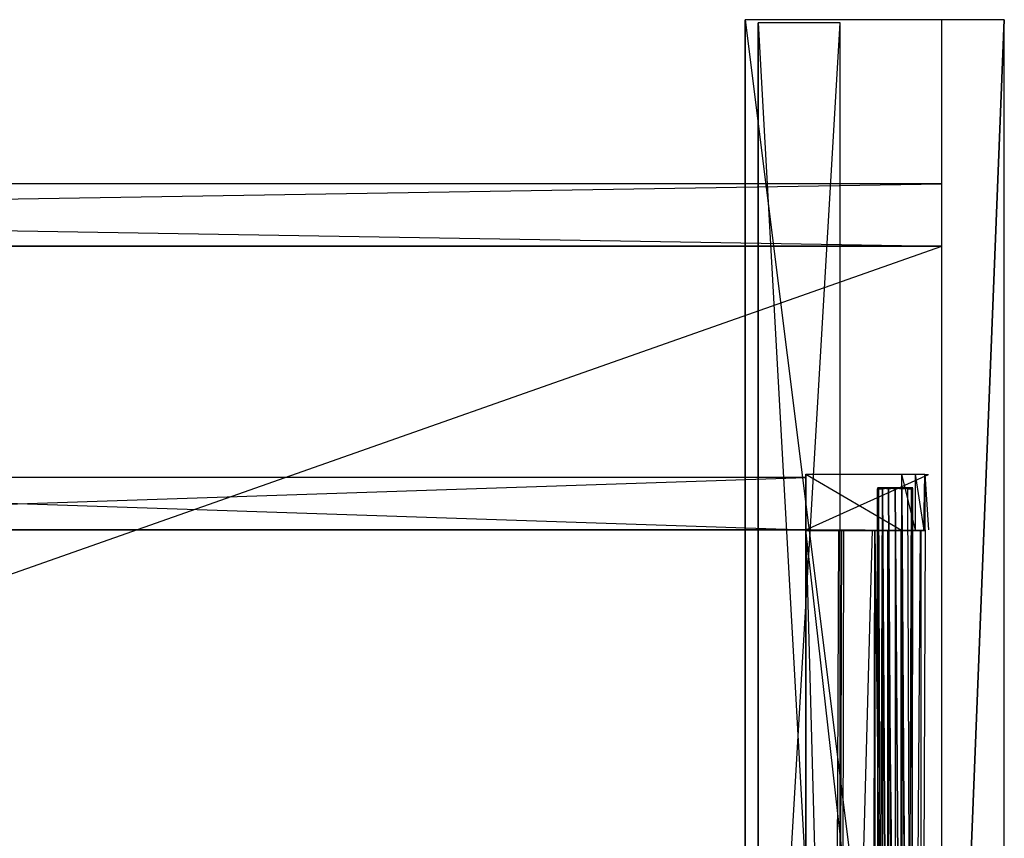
# Model space of a CAD drawing. Extents: x 0 to 1.2, y -0.5 to 0.
# Tile 8 of 8: x 0.9 to 1.2, y -0.25 to 0. Entities that reach past the tile are written whole.
import ezdxf

# ---------------------------------------------------------------- set-up
doc = ezdxf.new("R2010")
doc.units = 0
for name, color, linetype in [('L18_KORPUS_LEGATO_SE_X_190__Y_4', 7, 'CONTINUOUS'), ('L19_KORPUS_LEGATO_BO_X_11620__Y', 7, 'CONTINUOUS'), ('L1_DRAWERBOX_LEGATO_REL_7_X_139', 7, 'CONTINUOUS'), ('L20_KORPUS_LEGATO_RWT_X_11620__', 7, 'CONTINUOUS'), ('L21_KORPUS_LEGATO_3_N_B22300___', 7, 'CONTINUOUS'), ('L22_KORPUS_LEGATO_2_N_B22300___', 7, 'CONTINUOUS'), ('L3_DRAWERBOX_LEGATO_REL_5_X_365', 7, 'CONTINUOUS'), ('L5_DRAWERBOX_LEGATO_REL_3_X_479', 7, 'CONTINUOUS'), ('L6_DRAWERBOX_LEGATO_REL_2_X_479', 7, 'CONTINUOUS'), ('L8_DRAWERBOX_LEGATO_REL_0_X_373', 7, 'CONTINUOUS')]:
    doc.layers.add(name, color=color, linetype=linetype)

msp = doc.modelspace()

# ---------------------------------------------------------------- linework, layer by layer
at = {"layer": 'L18_KORPUS_LEGATO_SE_X_190__Y_4', "color": 8}
for points, invisible_edges in [([(1.181, -0.479, 0.423), (1.2, 0, 0.423), (1.181, 0, 0.423), (1.181, -0.479, 0.423)], 13), ([(1.2, 0, 0.423), (1.181, -0.479, 0.423), (1.2, -0.479, 0.423), (1.2, 0, 0.423)], 14), ([(1.2, 0), (1.181, -0.479), (1.181, 0), (1.2, 0)], 13), ([(1.181, -0.479), (1.2, 0), (1.2, -0.479), (1.181, -0.479)], 14), ([(1.181, 0, 0.423), (1.181, -0.479), (1.181, -0.479, 0.423), (1.181, 0, 0.423)], 13), ([(1.181, -0.479), (1.181, 0, 0.423), (1.181, 0), (1.181, -0.479)], 14), ([(1.181, 0, 0.423), (1.2, 0), (1.181, 0), (1.181, 0, 0.423)], 13), ([(1.2, 0), (1.181, 0, 0.423), (1.2, 0, 0.423), (1.2, 0)], 14), ([(1.2, 0), (1.2, -0.479, 0.423), (1.2, -0.479), (1.2, 0)], 13), ([(1.2, -0.479, 0.423), (1.2, 0), (1.2, 0, 0.423), (1.2, -0.479, 0.423)], 14)]:
    msp.add_3dface(points, dxfattribs=dict(at, invisible_edges=invisible_edges))
at = {"layer": 'L19_KORPUS_LEGATO_BO_X_11620__Y', "color": 8}
for points, invisible_edges in [([(1.181, -0.4785, 0.02), (0.019, -0.069, 0.02), (0.019, -0.4785, 0.02), (1.181, -0.4785, 0.02)], 13), ([(0.019, -0.069, 0.02), (1.181, -0.4785, 0.02), (1.181, -0.069, 0.02), (0.019, -0.069, 0.02)], 14), ([(1.181, -0.069, 0.001), (0.019, -0.4785, 0.001), (0.019, -0.069, 0.001), (1.181, -0.069, 0.001)], 13), ([(0.019, -0.4785, 0.001), (1.181, -0.069, 0.001), (1.181, -0.4785, 0.001), (0.019, -0.4785, 0.001)], 14), ([(0.019, -0.069, 0.02), (1.181, -0.069, 0.001), (0.019, -0.069, 0.001), (0.019, -0.069, 0.02)], 13), ([(1.181, -0.069, 0.001), (0.019, -0.069, 0.02), (1.181, -0.069, 0.02), (1.181, -0.069, 0.001)], 14), ([(1.181, -0.069, 0.001), (1.181, -0.4785, 0.02), (1.181, -0.4785, 0.001), (1.181, -0.069, 0.001)], 13), ([(1.181, -0.4785, 0.02), (1.181, -0.069, 0.001), (1.181, -0.069, 0.02), (1.181, -0.4785, 0.02)], 14)]:
    msp.add_3dface(points, dxfattribs=dict(at, invisible_edges=invisible_edges))
at = {"layer": 'L1_DRAWERBOX_LEGATO_REL_7_X_139', "color": 8}
for points, invisible_edges in [([(1.161331, -0.142651, 0.1666), (1.161743, -0.143025, 0.164526), (1.161331, -0.143025, 0.1666), (1.161331, -0.142651, 0.1666)], 13), ([(1.161743, -0.143025, 0.164526), (1.161331, -0.142651, 0.1666), (1.161743, -0.142651, 0.164526), (1.161743, -0.143025, 0.164526)], 14), ([(1.161743, -0.142651, 0.168674), (1.161331, -0.143025, 0.1666), (1.161743, -0.143025, 0.168674), (1.161743, -0.142651, 0.168674)], 13), ([(1.161331, -0.143025, 0.1666), (1.161743, -0.142651, 0.168674), (1.161331, -0.142651, 0.1666), (1.161331, -0.143025, 0.1666)], 14), ([(1.161743, -0.142651, 0.168674), (1.162513, -0.142651, 0.1666), (1.161331, -0.142651, 0.1666), (1.161743, -0.142651, 0.168674)], 13), ([(1.161331, -0.142651, 0.1666), (1.162835, -0.142651, 0.164979), (1.161743, -0.142651, 0.164526), (1.161331, -0.142651, 0.1666)], 13), ([(1.162835, -0.142651, 0.164979), (1.161331, -0.142651, 0.1666), (1.162513, -0.142651, 0.1666), (1.162835, -0.142651, 0.164979)], 14), ([(1.161331, -0.143025, 0.1666), (1.161743, -0.452987, 0.164526), (1.161331, -0.452987, 0.1666), (1.161331, -0.143025, 0.1666)], 13), ([(1.161743, -0.452987, 0.164526), (1.161331, -0.143025, 0.1666), (1.161743, -0.143025, 0.164526), (1.161743, -0.452987, 0.164526)], 14), ([(1.161743, -0.143025, 0.168674), (1.161331, -0.452987, 0.1666), (1.161743, -0.452987, 0.168674), (1.161743, -0.143025, 0.168674)], 13), ([(1.161331, -0.452987, 0.1666), (1.161743, -0.143025, 0.168674), (1.161331, -0.143025, 0.1666), (1.161331, -0.452987, 0.1666)], 14), ([(1.161743, -0.142651, 0.164526), (1.162918, -0.143025, 0.162768), (1.161743, -0.143025, 0.164526), (1.161743, -0.142651, 0.164526)], 13), ([(1.162918, -0.143025, 0.162768), (1.161743, -0.142651, 0.164526), (1.162918, -0.142651, 0.162768), (1.162918, -0.143025, 0.162768)], 14), ([(1.162918, -0.142651, 0.170432), (1.161743, -0.143025, 0.168674), (1.162918, -0.143025, 0.170432), (1.162918, -0.142651, 0.170432)], 13), ([(1.161743, -0.143025, 0.168674), (1.162918, -0.142651, 0.170432), (1.161743, -0.142651, 0.168674), (1.161743, -0.143025, 0.168674)], 14), ([(1.161743, -0.142651, 0.168674), (1.163754, -0.142651, 0.169596), (1.162835, -0.142651, 0.168221), (1.161743, -0.142651, 0.168674)], 13), ([(1.163754, -0.142651, 0.169596), (1.161743, -0.142651, 0.168674), (1.162918, -0.142651, 0.170432), (1.163754, -0.142651, 0.169596)], 14), ([(1.162513, -0.142651, 0.1666), (1.161743, -0.142651, 0.168674), (1.162835, -0.142651, 0.168221), (1.162513, -0.142651, 0.1666)], 14), ([(1.161743, -0.142651, 0.164526), (1.163754, -0.142651, 0.163604), (1.162918, -0.142651, 0.162768), (1.161743, -0.142651, 0.164526)], 13), ([(1.163754, -0.142651, 0.163604), (1.161743, -0.142651, 0.164526), (1.162835, -0.142651, 0.164979), (1.163754, -0.142651, 0.163604)], 14), ([(1.161743, -0.143025, 0.164526), (1.162918, -0.452987, 0.162768), (1.161743, -0.452987, 0.164526), (1.161743, -0.143025, 0.164526)], 13), ([(1.162918, -0.452987, 0.162768), (1.161743, -0.143025, 0.164526), (1.162918, -0.143025, 0.162768), (1.162918, -0.452987, 0.162768)], 14), ([(1.162918, -0.143025, 0.170432), (1.161743, -0.452987, 0.168674), (1.162918, -0.452987, 0.170432), (1.162918, -0.143025, 0.170432)], 13), ([(1.161743, -0.452987, 0.168674), (1.162918, -0.143025, 0.170432), (1.161743, -0.143025, 0.168674), (1.161743, -0.452987, 0.168674)], 14), ([(1.170664, -0.142651, 0.164979), (1.162835, -0.142651, 0.164979), (1.162513, -0.142651, 0.1666), (1.170664, -0.142651, 0.164979)], 10), ([(1.170664, -0.142651, 0.164979), (1.162513, -0.142651, 0.1666), (1.170987, -0.142651, 0.1666), (1.170664, -0.142651, 0.164979)], 13), ([(1.170987, -0.142651, 0.1666), (1.162513, -0.142651, 0.1666), (1.170664, -0.142651, 0.168221), (1.170987, -0.142651, 0.1666)], 10), ([(1.170664, -0.142651, 0.168221), (1.162513, -0.142651, 0.1666), (1.162835, -0.142651, 0.168221), (1.170664, -0.142651, 0.168221)], 13), ([(1.170664, -0.142651, 0.164979), (1.163754, -0.142651, 0.163604), (1.162835, -0.142651, 0.164979), (1.170664, -0.142651, 0.164979)], 13), ([(1.170664, -0.142651, 0.168221), (1.162835, -0.142651, 0.168221), (1.163754, -0.142651, 0.169596), (1.170664, -0.142651, 0.168221)], 14), ([(1.164676, -0.142651, 0.161593), (1.162918, -0.143025, 0.162768), (1.162918, -0.142651, 0.162768), (1.164676, -0.142651, 0.161593)], 13), ([(1.162918, -0.143025, 0.162768), (1.164676, -0.142651, 0.161593), (1.164676, -0.143025, 0.161593), (1.162918, -0.143025, 0.162768)], 14), ([(1.162918, -0.142651, 0.170432), (1.165128, -0.142651, 0.170514), (1.163754, -0.142651, 0.169596), (1.162918, -0.142651, 0.170432)], 13), ([(1.165128, -0.142651, 0.170514), (1.162918, -0.142651, 0.170432), (1.164676, -0.142651, 0.171607), (1.165128, -0.142651, 0.170514)], 14), ([(1.162918, -0.142651, 0.162768), (1.165128, -0.142651, 0.162686), (1.164676, -0.142651, 0.161593), (1.162918, -0.142651, 0.162768)], 13), ([(1.165128, -0.142651, 0.162686), (1.162918, -0.142651, 0.162768), (1.163754, -0.142651, 0.163604), (1.165128, -0.142651, 0.162686)], 14), ([(1.164676, -0.143025, 0.171607), (1.162918, -0.142651, 0.170432), (1.162918, -0.143025, 0.170432), (1.164676, -0.143025, 0.171607)], 13), ([(1.162918, -0.142651, 0.170432), (1.164676, -0.143025, 0.171607), (1.164676, -0.142651, 0.171607), (1.162918, -0.142651, 0.170432)], 14), ([(1.162918, -0.143025, 0.162768), (1.164676, -0.452987, 0.161593), (1.162918, -0.452987, 0.162768), (1.162918, -0.143025, 0.162768)], 13), ([(1.164676, -0.452987, 0.161593), (1.162918, -0.143025, 0.162768), (1.164676, -0.143025, 0.161593), (1.164676, -0.452987, 0.161593)], 14), ([(1.164676, -0.452987, 0.171607), (1.162918, -0.143025, 0.170432), (1.162918, -0.452987, 0.170432), (1.164676, -0.452987, 0.171607)], 13), ([(1.162918, -0.143025, 0.170432), (1.164676, -0.452987, 0.171607), (1.164676, -0.143025, 0.171607), (1.162918, -0.143025, 0.170432)], 14), ([(1.168371, -0.142651, 0.162686), (1.165128, -0.142651, 0.162686), (1.163754, -0.142651, 0.163604), (1.168371, -0.142651, 0.162686)], 10), ([(1.168371, -0.142651, 0.162686), (1.163754, -0.142651, 0.163604), (1.169746, -0.142651, 0.163604), (1.168371, -0.142651, 0.162686)], 13), ([(1.169746, -0.142651, 0.163604), (1.163754, -0.142651, 0.163604), (1.170664, -0.142651, 0.164979), (1.169746, -0.142651, 0.163604)], 10), ([(1.170664, -0.142651, 0.168221), (1.163754, -0.142651, 0.169596), (1.169746, -0.142651, 0.169596), (1.170664, -0.142651, 0.168221)], 15), ([(1.169746, -0.142651, 0.169596), (1.163754, -0.142651, 0.169596), (1.165128, -0.142651, 0.170514), (1.169746, -0.142651, 0.169596)], 15), ([(1.16675, -0.142651, 0.161181), (1.164676, -0.143025, 0.161593), (1.164676, -0.142651, 0.161593), (1.16675, -0.142651, 0.161181)], 13), ([(1.164676, -0.143025, 0.161593), (1.16675, -0.142651, 0.161181), (1.16675, -0.143025, 0.161181), (1.164676, -0.143025, 0.161593)], 14), ([(1.16675, -0.143025, 0.172019), (1.164676, -0.142651, 0.171607), (1.164676, -0.143025, 0.171607), (1.16675, -0.143025, 0.172019)], 13), ([(1.164676, -0.142651, 0.171607), (1.16675, -0.143025, 0.172019), (1.16675, -0.142651, 0.172019), (1.164676, -0.142651, 0.171607)], 14), ([(1.164676, -0.142651, 0.171607), (1.16675, -0.142651, 0.170837), (1.165128, -0.142651, 0.170514), (1.164676, -0.142651, 0.171607)], 13), ([(1.16675, -0.142651, 0.170837), (1.164676, -0.142651, 0.171607), (1.16675, -0.142651, 0.172019), (1.16675, -0.142651, 0.170837)], 14), ([(1.164676, -0.142651, 0.161593), (1.16675, -0.142651, 0.162363), (1.16675, -0.142651, 0.161181), (1.164676, -0.142651, 0.161593)], 13), ([(1.16675, -0.142651, 0.162363), (1.164676, -0.142651, 0.161593), (1.165128, -0.142651, 0.162686), (1.16675, -0.142651, 0.162363)], 14), ([(1.164676, -0.143025, 0.161593), (1.16675, -0.452987, 0.161181), (1.164676, -0.452987, 0.161593), (1.164676, -0.143025, 0.161593)], 13), ([(1.16675, -0.452987, 0.161181), (1.164676, -0.143025, 0.161593), (1.16675, -0.143025, 0.161181), (1.16675, -0.452987, 0.161181)], 14), ([(1.16675, -0.452987, 0.172019), (1.164676, -0.143025, 0.171607), (1.164676, -0.452987, 0.171607), (1.16675, -0.452987, 0.172019)], 13), ([(1.164676, -0.143025, 0.171607), (1.16675, -0.452987, 0.172019), (1.16675, -0.143025, 0.172019), (1.164676, -0.143025, 0.171607)], 14), ([(1.165128, -0.142651, 0.162686), (1.168371, -0.142651, 0.162686), (1.16675, -0.142651, 0.162363), (1.165128, -0.142651, 0.162686)], 13), ([(1.169746, -0.142651, 0.169596), (1.165128, -0.142651, 0.170514), (1.168371, -0.142651, 0.170514), (1.169746, -0.142651, 0.169596)], 15), ([(1.168371, -0.142651, 0.170514), (1.165128, -0.142651, 0.170514), (1.16675, -0.142651, 0.170837), (1.168371, -0.142651, 0.170514)], 15), ([(1.168824, -0.143025, 0.171607), (1.16675, -0.142651, 0.172019), (1.16675, -0.143025, 0.172019), (1.168824, -0.143025, 0.171607)], 13), ([(1.16675, -0.142651, 0.172019), (1.168824, -0.143025, 0.171607), (1.168824, -0.142651, 0.171607), (1.16675, -0.142651, 0.172019)], 14), ([(1.168824, -0.142651, 0.161593), (1.16675, -0.143025, 0.161181), (1.16675, -0.142651, 0.161181), (1.168824, -0.142651, 0.161593)], 13), ([(1.16675, -0.143025, 0.161181), (1.168824, -0.142651, 0.161593), (1.168824, -0.143025, 0.161593), (1.16675, -0.143025, 0.161181)], 14), ([(1.16675, -0.142651, 0.162363), (1.168824, -0.142651, 0.161593), (1.16675, -0.142651, 0.161181), (1.16675, -0.142651, 0.162363)], 13), ([(1.168824, -0.142651, 0.161593), (1.16675, -0.142651, 0.162363), (1.168371, -0.142651, 0.162686), (1.168824, -0.142651, 0.161593)], 14), ([(1.16675, -0.142651, 0.170837), (1.168824, -0.142651, 0.171607), (1.168371, -0.142651, 0.170514), (1.16675, -0.142651, 0.170837)], 13), ([(1.168824, -0.142651, 0.171607), (1.16675, -0.142651, 0.170837), (1.16675, -0.142651, 0.172019), (1.168824, -0.142651, 0.171607)], 14), ([(1.168824, -0.452987, 0.171607), (1.16675, -0.143025, 0.172019), (1.16675, -0.452987, 0.172019), (1.168824, -0.452987, 0.171607)], 13), ([(1.16675, -0.143025, 0.172019), (1.168824, -0.452987, 0.171607), (1.168824, -0.143025, 0.171607), (1.16675, -0.143025, 0.172019)], 14), ([(1.16675, -0.143025, 0.161181), (1.168824, -0.452987, 0.161593), (1.16675, -0.452987, 0.161181), (1.16675, -0.143025, 0.161181)], 13), ([(1.168824, -0.452987, 0.161593), (1.16675, -0.143025, 0.161181), (1.168824, -0.143025, 0.161593), (1.168824, -0.452987, 0.161593)], 14), ([(1.168371, -0.142651, 0.162686), (1.170582, -0.142651, 0.162768), (1.168824, -0.142651, 0.161593), (1.168371, -0.142651, 0.162686)], 13), ([(1.170582, -0.142651, 0.162768), (1.168371, -0.142651, 0.162686), (1.169746, -0.142651, 0.163604), (1.170582, -0.142651, 0.162768)], 14), ([(1.168371, -0.142651, 0.170514), (1.170582, -0.142651, 0.170432), (1.169746, -0.142651, 0.169596), (1.168371, -0.142651, 0.170514)], 13), ([(1.170582, -0.142651, 0.170432), (1.168371, -0.142651, 0.170514), (1.168824, -0.142651, 0.171607), (1.170582, -0.142651, 0.170432)], 14), ([(1.170582, -0.143025, 0.170432), (1.168824, -0.142651, 0.171607), (1.168824, -0.143025, 0.171607), (1.170582, -0.143025, 0.170432)], 13), ([(1.168824, -0.142651, 0.171607), (1.170582, -0.143025, 0.170432), (1.170582, -0.142651, 0.170432), (1.168824, -0.142651, 0.171607)], 14), ([(1.170582, -0.142651, 0.162768), (1.168824, -0.143025, 0.161593), (1.168824, -0.142651, 0.161593), (1.170582, -0.142651, 0.162768)], 13), ([(1.168824, -0.143025, 0.161593), (1.170582, -0.142651, 0.162768), (1.170582, -0.143025, 0.162768), (1.168824, -0.143025, 0.161593)], 14), ([(1.170582, -0.452987, 0.170432), (1.168824, -0.143025, 0.171607), (1.168824, -0.452987, 0.171607), (1.170582, -0.452987, 0.170432)], 13), ([(1.168824, -0.143025, 0.171607), (1.170582, -0.452987, 0.170432), (1.170582, -0.143025, 0.170432), (1.168824, -0.143025, 0.171607)], 14), ([(1.168824, -0.143025, 0.161593), (1.170582, -0.452987, 0.162768), (1.168824, -0.452987, 0.161593), (1.168824, -0.143025, 0.161593)], 13), ([(1.170582, -0.452987, 0.162768), (1.168824, -0.143025, 0.161593), (1.170582, -0.143025, 0.162768), (1.170582, -0.452987, 0.162768)], 14), ([(1.169746, -0.142651, 0.163604), (1.171757, -0.142651, 0.164526), (1.170582, -0.142651, 0.162768), (1.169746, -0.142651, 0.163604)], 13), ([(1.171757, -0.142651, 0.164526), (1.169746, -0.142651, 0.163604), (1.170664, -0.142651, 0.164979), (1.171757, -0.142651, 0.164526)], 14), ([(1.169746, -0.142651, 0.169596), (1.171757, -0.142651, 0.168674), (1.170664, -0.142651, 0.168221), (1.169746, -0.142651, 0.169596)], 13), ([(1.171757, -0.142651, 0.168674), (1.169746, -0.142651, 0.169596), (1.170582, -0.142651, 0.170432), (1.171757, -0.142651, 0.168674)], 14), ([(1.171757, -0.142651, 0.168674), (1.170582, -0.143025, 0.170432), (1.171757, -0.143025, 0.168674), (1.171757, -0.142651, 0.168674)], 13), ([(1.170582, -0.143025, 0.170432), (1.171757, -0.142651, 0.168674), (1.170582, -0.142651, 0.170432), (1.170582, -0.143025, 0.170432)], 14), ([(1.170582, -0.142651, 0.162768), (1.171757, -0.143025, 0.164526), (1.170582, -0.143025, 0.162768), (1.170582, -0.142651, 0.162768)], 13), ([(1.171757, -0.143025, 0.164526), (1.170582, -0.142651, 0.162768), (1.171757, -0.142651, 0.164526), (1.171757, -0.143025, 0.164526)], 14), ([(1.171757, -0.143025, 0.168674), (1.170582, -0.452987, 0.170432), (1.171757, -0.452987, 0.168674), (1.171757, -0.143025, 0.168674)], 13), ([(1.170582, -0.452987, 0.170432), (1.171757, -0.143025, 0.168674), (1.170582, -0.143025, 0.170432), (1.170582, -0.452987, 0.170432)], 14), ([(1.170582, -0.143025, 0.162768), (1.171757, -0.452987, 0.164526), (1.170582, -0.452987, 0.162768), (1.170582, -0.143025, 0.162768)], 13), ([(1.171757, -0.452987, 0.164526), (1.170582, -0.143025, 0.162768), (1.171757, -0.143025, 0.164526), (1.171757, -0.452987, 0.164526)], 14), ([(1.170664, -0.142651, 0.164979), (1.172169, -0.142651, 0.1666), (1.171757, -0.142651, 0.164526), (1.170664, -0.142651, 0.164979)], 13), ([(1.172169, -0.142651, 0.1666), (1.170664, -0.142651, 0.164979), (1.170987, -0.142651, 0.1666), (1.172169, -0.142651, 0.1666)], 14), ([(1.170664, -0.142651, 0.168221), (1.172169, -0.142651, 0.1666), (1.170987, -0.142651, 0.1666), (1.170664, -0.142651, 0.168221)], 13), ([(1.172169, -0.142651, 0.1666), (1.170664, -0.142651, 0.168221), (1.171757, -0.142651, 0.168674), (1.172169, -0.142651, 0.1666)], 14), ([(1.172169, -0.142651, 0.1666), (1.171757, -0.143025, 0.168674), (1.172169, -0.143025, 0.1666), (1.172169, -0.142651, 0.1666)], 13), ([(1.171757, -0.143025, 0.168674), (1.172169, -0.142651, 0.1666), (1.171757, -0.142651, 0.168674), (1.171757, -0.143025, 0.168674)], 14), ([(1.171757, -0.142651, 0.164526), (1.172169, -0.143025, 0.1666), (1.171757, -0.143025, 0.164526), (1.171757, -0.142651, 0.164526)], 13), ([(1.172169, -0.143025, 0.1666), (1.171757, -0.142651, 0.164526), (1.172169, -0.142651, 0.1666), (1.172169, -0.143025, 0.1666)], 14), ([(1.172169, -0.143025, 0.1666), (1.171757, -0.452987, 0.168674), (1.172169, -0.452987, 0.1666), (1.172169, -0.143025, 0.1666)], 13), ([(1.171757, -0.452987, 0.168674), (1.172169, -0.143025, 0.1666), (1.171757, -0.143025, 0.168674), (1.171757, -0.452987, 0.168674)], 14), ([(1.171757, -0.143025, 0.164526), (1.172169, -0.452987, 0.1666), (1.171757, -0.452987, 0.164526), (1.171757, -0.143025, 0.164526)], 13), ([(1.172169, -0.452987, 0.1666), (1.171757, -0.143025, 0.164526), (1.172169, -0.143025, 0.1666), (1.172169, -0.452987, 0.1666)], 14)]:
    msp.add_3dface(points, dxfattribs=dict(at, invisible_edges=invisible_edges))
at = {"layer": 'L20_KORPUS_LEGATO_RWT_X_11620__', "color": 8}
for points, invisible_edges in [([(0.019, -0.05, 0.1605), (1.181, -0.05, 0.0005), (0.019, -0.05, 0.0005), (0.019, -0.05, 0.1605)], 13), ([(1.181, -0.05, 0.0005), (0.019, -0.05, 0.1605), (1.181, -0.05, 0.1605), (1.181, -0.05, 0.0005)], 14), ([(1.181, -0.05, 0.0005), (0.019, -0.069, 0.0005), (0.019, -0.05, 0.0005), (1.181, -0.05, 0.0005)], 13), ([(0.019, -0.069, 0.0005), (1.181, -0.05, 0.0005), (1.181, -0.069, 0.0005), (0.019, -0.069, 0.0005)], 14), ([(1.181, -0.069, 0.1605), (0.019, -0.05, 0.1605), (0.019, -0.069, 0.1605), (1.181, -0.069, 0.1605)], 13), ([(0.019, -0.05, 0.1605), (1.181, -0.069, 0.1605), (1.181, -0.05, 0.1605), (0.019, -0.05, 0.1605)], 14), ([(1.181, -0.05, 0.0005), (1.181, -0.069, 0.1605), (1.181, -0.069, 0.0005), (1.181, -0.05, 0.0005)], 13), ([(1.181, -0.069, 0.1605), (1.181, -0.05, 0.0005), (1.181, -0.05, 0.1605), (1.181, -0.069, 0.1605)], 14), ([(1.181, -0.069, 0.0005), (0.019, -0.069, 0.1605), (0.019, -0.069, 0.0005), (1.181, -0.069, 0.0005)], 13), ([(0.019, -0.069, 0.1605), (1.181, -0.069, 0.0005), (1.181, -0.069, 0.1605), (0.019, -0.069, 0.1605)], 14)]:
    msp.add_3dface(points, dxfattribs=dict(at, invisible_edges=invisible_edges))
at = {"layer": 'L21_KORPUS_LEGATO_3_N_B22300___', "color": 8}
for points, invisible_edges in [([(1.121, 0, 0.415), (1.181, 0, 0.396), (1.121, 0, 0.396), (1.121, 0, 0.415)], 13), ([(1.181, 0, 0.396), (1.121, 0, 0.415), (1.181, 0, 0.415), (1.181, 0, 0.396)], 14), ([(1.181, 0, 0.396), (1.121, -0.4185, 0.396), (1.121, 0, 0.396), (1.181, 0, 0.396)], 13), ([(1.181, -0.4785, 0.396), (1.121, -0.4185, 0.396), (1.181, 0, 0.396), (1.181, -0.4785, 0.396)], 15), ([(1.181, -0.4785, 0.415), (1.121, 0, 0.415), (1.121, -0.4185, 0.415), (1.181, -0.4785, 0.415)], 13), ([(1.121, 0, 0.415), (1.181, -0.4785, 0.415), (1.181, 0, 0.415), (1.121, 0, 0.415)], 14), ([(1.121, 0, 0.415), (1.121, -0.4185, 0.396), (1.121, -0.4185, 0.415), (1.121, 0, 0.415)], 13), ([(1.121, -0.4185, 0.396), (1.121, 0, 0.415), (1.121, 0, 0.396), (1.121, -0.4185, 0.396)], 14), ([(1.181, 0, 0.396), (1.181, -0.4785, 0.415), (1.181, -0.4785, 0.396), (1.181, 0, 0.396)], 13), ([(1.181, -0.4785, 0.415), (1.181, 0, 0.396), (1.181, 0, 0.415), (1.181, -0.4785, 0.415)], 14)]:
    msp.add_3dface(points, dxfattribs=dict(at, invisible_edges=invisible_edges))
at = {"layer": 'L22_KORPUS_LEGATO_2_N_B22300___', "color": 8}
for points, invisible_edges in [([(1.15, -0.001, 0.415), (1.125, -0.425, 0.415), (1.125, -0.001, 0.415), (1.15, -0.001, 0.415)], 13), ([(1.125, -0.425, 0.415), (1.15, -0.001, 0.415), (1.15, -0.45, 0.415), (1.125, -0.425, 0.415)], 14), ([(1.15, -0.45, 0.425), (1.125, -0.001, 0.425), (1.125, -0.425, 0.425), (1.15, -0.45, 0.425)], 13), ([(1.125, -0.001, 0.425), (1.15, -0.45, 0.425), (1.15, -0.001, 0.425), (1.125, -0.001, 0.425)], 14), ([(1.125, -0.001, 0.425), (1.125, -0.425, 0.415), (1.125, -0.425, 0.425), (1.125, -0.001, 0.425)], 13), ([(1.125, -0.425, 0.415), (1.125, -0.001, 0.425), (1.125, -0.001, 0.415), (1.125, -0.425, 0.415)], 14), ([(1.125, -0.001, 0.425), (1.15, -0.001, 0.415), (1.125, -0.001, 0.415), (1.125, -0.001, 0.425)], 13), ([(1.15, -0.001, 0.415), (1.125, -0.001, 0.425), (1.15, -0.001, 0.425), (1.15, -0.001, 0.415)], 14), ([(1.15, -0.001, 0.415), (1.15, -0.45, 0.425), (1.15, -0.45, 0.415), (1.15, -0.001, 0.415)], 13), ([(1.15, -0.45, 0.425), (1.15, -0.001, 0.415), (1.15, -0.001, 0.425), (1.15, -0.45, 0.425)], 14)]:
    msp.add_3dface(points, dxfattribs=dict(at, invisible_edges=invisible_edges))
at = {"layer": 'L3_DRAWERBOX_LEGATO_REL_5_X_365', "color": 8}
for points, invisible_edges in [([(1.139515, -0.1555, 0.048743), (1.139515, -0.4795, 0.032), (1.139515, -0.4795, 0.048743), (1.139515, -0.1555, 0.048743)], 13), ([(1.139515, -0.4795, 0.032), (1.139515, -0.1555, 0.048743), (1.139515, -0.1555, 0.032), (1.139515, -0.4795, 0.032)], 14), ([(1.139515, -0.1555, 0.032), (1.176, -0.4795, 0.032), (1.139515, -0.4795, 0.032), (1.139515, -0.1555, 0.032)], 13), ([(1.176, -0.4795, 0.032), (1.139515, -0.1555, 0.032), (1.176, -0.1555, 0.032), (1.176, -0.4795, 0.032)], 14), ([(1.148259, -0.4795, 0.055052), (1.139515, -0.1555, 0.048743), (1.139515, -0.4795, 0.048743), (1.148259, -0.4795, 0.055052)], 13), ([(1.139515, -0.1555, 0.048743), (1.148259, -0.4795, 0.055052), (1.148259, -0.1555, 0.055052), (1.139515, -0.1555, 0.048743)], 14), ([(1.149568, -0.1555, 0.056719), (1.148259, -0.4795, 0.055052), (1.149568, -0.4795, 0.056719), (1.149568, -0.1555, 0.056719)], 13), ([(1.148259, -0.4795, 0.055052), (1.149568, -0.1555, 0.056719), (1.148259, -0.1555, 0.055052), (1.148259, -0.4795, 0.055052)], 14), ([(1.15053, -0.1555, 0.058607), (1.149568, -0.4795, 0.056719), (1.15053, -0.4795, 0.058607), (1.15053, -0.1555, 0.058607)], 13), ([(1.149568, -0.4795, 0.056719), (1.15053, -0.1555, 0.058607), (1.149568, -0.1555, 0.056719), (1.149568, -0.4795, 0.056719)], 14), ([(1.151111, -0.1555, 0.060646), (1.15053, -0.4795, 0.058607), (1.151111, -0.4795, 0.060646), (1.151111, -0.1555, 0.060646)], 13), ([(1.15053, -0.4795, 0.058607), (1.151111, -0.1555, 0.060646), (1.15053, -0.1555, 0.058607), (1.15053, -0.4795, 0.058607)], 14), ([(1.15982, -0.1555, 0.113598), (1.151111, -0.4795, 0.060646), (1.15982, -0.4795, 0.113598), (1.15982, -0.1555, 0.113598)], 13), ([(1.151111, -0.4795, 0.060646), (1.15982, -0.1555, 0.113598), (1.151111, -0.1555, 0.060646), (1.151111, -0.4795, 0.060646)], 14), ([(1.160572, -0.1555, 0.114666), (1.15982, -0.4795, 0.113598), (1.160572, -0.4795, 0.114666), (1.160572, -0.1555, 0.114666)], 13), ([(1.15982, -0.4795, 0.113598), (1.160572, -0.1555, 0.114666), (1.15982, -0.1555, 0.113598), (1.15982, -0.4795, 0.113598)], 14), ([(1.164411, -0.4795, 0.115998), (1.160572, -0.1555, 0.114666), (1.160572, -0.4795, 0.114666), (1.164411, -0.4795, 0.115998)], 13), ([(1.160572, -0.1555, 0.114666), (1.164411, -0.4795, 0.115998), (1.164411, -0.1555, 0.115998), (1.160572, -0.1555, 0.114666)], 14), ([(1.168474, -0.4795, 0.115948), (1.164411, -0.1555, 0.115998), (1.164411, -0.4795, 0.115998), (1.168474, -0.4795, 0.115948)], 13), ([(1.164411, -0.1555, 0.115998), (1.168474, -0.4795, 0.115948), (1.168474, -0.1555, 0.115948), (1.164411, -0.1555, 0.115998)], 14), ([(1.17212, -0.4795, 0.114232), (1.168474, -0.1555, 0.115948), (1.168474, -0.4795, 0.115948), (1.17212, -0.4795, 0.114232)], 13), ([(1.168474, -0.1555, 0.115948), (1.17212, -0.4795, 0.114232), (1.17212, -0.1555, 0.114232), (1.168474, -0.1555, 0.115948)], 14), ([(1.174467, -0.1555, 0.110955), (1.17212, -0.4795, 0.114232), (1.174467, -0.4795, 0.110955), (1.174467, -0.1555, 0.110955)], 13), ([(1.17212, -0.4795, 0.114232), (1.174467, -0.1555, 0.110955), (1.17212, -0.1555, 0.114232), (1.17212, -0.4795, 0.114232)], 14), ([(1.174714, -0.1555, 0.10758), (1.174467, -0.4795, 0.110955), (1.174714, -0.4795, 0.10758), (1.174714, -0.1555, 0.10758)], 13), ([(1.174467, -0.4795, 0.110955), (1.174714, -0.1555, 0.10758), (1.174467, -0.1555, 0.110955), (1.174467, -0.4795, 0.110955)], 14), ([(1.176, -0.1555, 0.032), (1.174714, -0.4795, 0.10758), (1.176, -0.4795, 0.032), (1.176, -0.1555, 0.032)], 13), ([(1.174714, -0.4795, 0.10758), (1.176, -0.1555, 0.032), (1.174714, -0.1555, 0.10758), (1.174714, -0.4795, 0.10758)], 14)]:
    msp.add_3dface(points, dxfattribs=dict(at, invisible_edges=invisible_edges))
at = {"layer": 'L5_DRAWERBOX_LEGATO_REL_3_X_479', "color": 8}
for points, invisible_edges in [([(0.660485, -0.1555, 0.048), (1.139515, -0.1555, 0.032), (0.660485, -0.1555, 0.032), (0.660485, -0.1555, 0.048)], 13), ([(1.139515, -0.1555, 0.032), (0.660485, -0.1555, 0.048), (1.139515, -0.1555, 0.048), (1.139515, -0.1555, 0.032)], 14), ([(1.139515, -0.4795, 0.048), (0.660485, -0.1555, 0.048), (0.660485, -0.4795, 0.048), (1.139515, -0.4795, 0.048)], 13), ([(0.660485, -0.1555, 0.048), (1.139515, -0.4795, 0.048), (1.139515, -0.1555, 0.048), (0.660485, -0.1555, 0.048)], 14), ([(0.660485, -0.1555, 0.032), (1.139515, -0.4795, 0.032), (0.660485, -0.4795, 0.032), (0.660485, -0.1555, 0.032)], 13), ([(1.139515, -0.4795, 0.032), (0.660485, -0.1555, 0.032), (1.139515, -0.1555, 0.032), (1.139515, -0.4795, 0.032)], 14), ([(1.139515, -0.1555, 0.032), (1.139515, -0.4795, 0.048), (1.139515, -0.4795, 0.032), (1.139515, -0.1555, 0.032)], 13), ([(1.139515, -0.4795, 0.048), (1.139515, -0.1555, 0.032), (1.139515, -0.1555, 0.048), (1.139515, -0.4795, 0.048)], 14)]:
    msp.add_3dface(points, dxfattribs=dict(at, invisible_edges=invisible_edges))
at = {"layer": 'L6_DRAWERBOX_LEGATO_REL_2_X_479', "color": 8}
for points, invisible_edges in [([(1.139515, -0.1555, 0.167), (0.660485, -0.1395, 0.167), (0.660485, -0.1555, 0.167), (1.139515, -0.1555, 0.167)], 13), ([(0.660485, -0.1395, 0.167), (1.139515, -0.1555, 0.167), (1.139515, -0.1395, 0.167), (0.660485, -0.1395, 0.167)], 14), ([(0.660485, -0.1395, 0.167), (1.139515, -0.1395, 0.032), (0.660485, -0.1395, 0.032), (0.660485, -0.1395, 0.167)], 13), ([(1.139515, -0.1395, 0.032), (0.660485, -0.1395, 0.167), (1.139515, -0.1395, 0.167), (1.139515, -0.1395, 0.032)], 14), ([(1.139515, -0.1395, 0.032), (0.660485, -0.1555, 0.032), (0.660485, -0.1395, 0.032), (1.139515, -0.1395, 0.032)], 13), ([(0.660485, -0.1555, 0.032), (1.139515, -0.1395, 0.032), (1.139515, -0.1555, 0.032), (0.660485, -0.1555, 0.032)], 14), ([(1.139515, -0.1395, 0.032), (1.139515, -0.1555, 0.167), (1.139515, -0.1555, 0.032), (1.139515, -0.1395, 0.032)], 13), ([(1.139515, -0.1555, 0.167), (1.139515, -0.1395, 0.032), (1.139515, -0.1395, 0.167), (1.139515, -0.1555, 0.167)], 14), ([(1.139515, -0.1555, 0.167), (0.660485, -0.1555, 0.032), (1.139515, -0.1555, 0.032), (1.139515, -0.1555, 0.167)], 13), ([(0.660485, -0.1555, 0.032), (1.139515, -0.1555, 0.167), (0.660485, -0.1555, 0.167), (0.660485, -0.1555, 0.032)], 14)]:
    msp.add_3dface(points, dxfattribs=dict(at, invisible_edges=invisible_edges))
at = {"layer": 'L8_DRAWERBOX_LEGATO_REL_0_X_373', "color": 8}
for points, invisible_edges in [([(1.139515, -0.138513, 0.1674), (1.172833, -0.138536, 0.165411), (1.175763, -0.138468, 0.157951), (1.139515, -0.138513, 0.1674)], 14), ([(1.139515, -0.138513, 0.1674), (1.175763, -0.138468, 0.157951), (1.176858, -0.138651, 0.032007), (1.139515, -0.138513, 0.1674)], 14), ([(1.139515, -0.138513, 0.1674), (1.168721, -0.138525, 0.167347), (1.172833, -0.138536, 0.165411), (1.139515, -0.138513, 0.1674)], 14), ([(1.139515, -0.138513, 0.1674), (1.176858, -0.138651, 0.032007), (1.139515, -0.13865, 0.032), (1.139515, -0.138513, 0.1674)], 14), ([(1.139515, -0.138513, 0.1674), (1.139515, -0.1555, 0.032), (1.139515, -0.155637, 0.1674), (1.139515, -0.138513, 0.1674)], 13), ([(1.139515, -0.1555, 0.032), (1.139515, -0.138513, 0.1674), (1.139515, -0.13865, 0.032), (1.139515, -0.1555, 0.032)], 14), ([(1.168721, -0.155625, 0.167347), (1.139515, -0.138513, 0.1674), (1.139515, -0.155637, 0.1674), (1.168721, -0.155625, 0.167347)], 13), ([(1.139515, -0.138513, 0.1674), (1.168721, -0.155625, 0.167347), (1.168721, -0.138525, 0.167347), (1.139515, -0.138513, 0.1674)], 14), ([(1.176858, -0.138651, 0.032007), (1.139515, -0.1555, 0.032), (1.139515, -0.13865, 0.032), (1.176858, -0.138651, 0.032007)], 13), ([(1.139515, -0.1555, 0.032), (1.176858, -0.138651, 0.032007), (1.176858, -0.155499, 0.032007), (1.139515, -0.1555, 0.032)], 14), ([(1.172833, -0.155614, 0.165411), (1.168721, -0.138525, 0.167347), (1.168721, -0.155625, 0.167347), (1.172833, -0.155614, 0.165411)], 13), ([(1.168721, -0.138525, 0.167347), (1.172833, -0.155614, 0.165411), (1.172833, -0.138536, 0.165411), (1.168721, -0.138525, 0.167347)], 14), ([(1.172833, -0.138536, 0.165411), (1.175518, -0.138542, 0.16166), (1.175763, -0.138468, 0.157951), (1.172833, -0.138536, 0.165411)], 14), ([(1.175518, -0.155608, 0.16166), (1.172833, -0.138536, 0.165411), (1.172833, -0.155614, 0.165411), (1.175518, -0.155608, 0.16166)], 13), ([(1.172833, -0.138536, 0.165411), (1.175518, -0.155608, 0.16166), (1.175518, -0.138542, 0.16166), (1.172833, -0.138536, 0.165411)], 14), ([(1.175763, -0.138468, 0.157951), (1.175518, -0.155608, 0.16166), (1.175763, -0.155682, 0.157951), (1.175763, -0.138468, 0.157951)], 13), ([(1.175518, -0.155608, 0.16166), (1.175763, -0.138468, 0.157951), (1.175518, -0.138542, 0.16166), (1.175518, -0.155608, 0.16166)], 14), ([(1.176858, -0.155499, 0.032007), (1.175763, -0.138468, 0.157951), (1.175763, -0.155682, 0.157951), (1.176858, -0.155499, 0.032007)], 13), ([(1.175763, -0.138468, 0.157951), (1.176858, -0.155499, 0.032007), (1.176858, -0.138651, 0.032007), (1.175763, -0.138468, 0.157951)], 14), ([(1.175763, -0.155682, 0.157951), (1.139515, -0.1555, 0.032), (1.176858, -0.155499, 0.032007), (1.175763, -0.155682, 0.157951)], 14), ([(1.139515, -0.155637, 0.1674), (1.139515, -0.1555, 0.032), (1.175763, -0.155682, 0.157951), (1.139515, -0.155637, 0.1674)], 14), ([(1.139515, -0.155637, 0.1674), (1.175763, -0.155682, 0.157951), (1.172833, -0.155614, 0.165411), (1.139515, -0.155637, 0.1674)], 14), ([(1.139515, -0.155637, 0.1674), (1.172833, -0.155614, 0.165411), (1.168721, -0.155625, 0.167347), (1.139515, -0.155637, 0.1674)], 14), ([(1.172833, -0.155614, 0.165411), (1.175763, -0.155682, 0.157951), (1.175518, -0.155608, 0.16166), (1.172833, -0.155614, 0.165411)], 14)]:
    msp.add_3dface(points, dxfattribs=dict(at, invisible_edges=invisible_edges))

doc.saveas('drawing.dxf')
